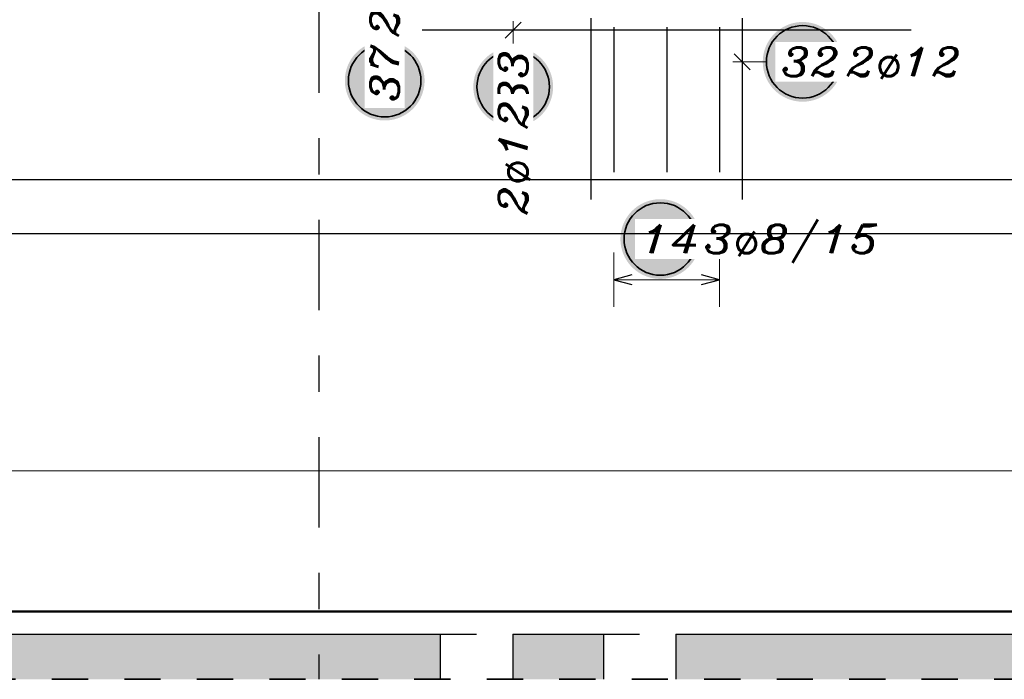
# Model space of a CAD drawing. Header units: millimetres. Extents: x -4.8 to 37.2, y -12 to 28.3.
# Tile 66 of 82: x 21.8 to 24.5, y 15.3 to 17.1. Entities that reach past the tile are written whole.
import ezdxf

# ---------------------------------------------------------------- set-up
doc = ezdxf.new("R2010")
doc.units = ezdxf.units.MM
doc.linetypes.add('DASHDOTX2', pattern=[2, 1, -0.5, 0, -0.5])
doc.linetypes.add('HIDDEN', pattern=[0.375, 0.25, -0.125])
doc.layers.add('Achsen', color=7, linetype='Continuous', lineweight=20)
doc.styles.add('Italic', font='Italic', dxfattribs={"width": 1.15})

msp = doc.modelspace()

# ---------------------------------------------------------------- hatches: boundary and pattern name
at = {"lineweight": 25, "true_color": 0xffffff}
for points in [[(24.03822, 17.029403), (24.038153, 17.033242), (24.037952, 17.037076), (24.037617, 17.040901), (24.03715, 17.044712), (24.036549, 17.048504), (24.035816, 17.052273), (24.034953, 17.056014), (24.033959, 17.059723), (24.032836, 17.063394), (24.031586, 17.067025), (24.03021, 17.070609), (24.02871, 17.074144), (24.027087, 17.077623), (24.025344, 17.081044), (24.023483, 17.084403), (24.021505, 17.087694), (24.019414, 17.090914), (24.017212, 17.094059), (24.014901, 17.097125), (24.012485, 17.100109), (24.009966, 17.103007), (24.007347, 17.105815), (24.004632, 17.10853), (24.001824, 17.111149), (23.998927, 17.113668), (23.995943, 17.116084), (23.992876, 17.118394), (23.989731, 17.120597), (23.986511, 17.122688), (23.98322, 17.124665), (23.979862, 17.126527), (23.976441, 17.12827), (23.972961, 17.129893), (23.969427, 17.131393), (23.965842, 17.132769), (23.962212, 17.134019), (23.95854, 17.135141), (23.954831, 17.136135), (23.95109, 17.136999), (23.947321, 17.137731), (23.943529, 17.138332), (23.939718, 17.1388), (23.935893, 17.139135), (23.932059, 17.139336), (23.92822, 17.139403), (23.924381, 17.139336), (23.920547, 17.139135), (23.916722, 17.1388), (23.912911, 17.138332), (23.909119, 17.137731), (23.90535, 17.136999), (23.901609, 17.136135), (23.8979, 17.135141), (23.894228, 17.134019), (23.890598, 17.132769), (23.887013, 17.131393), (23.883479, 17.129893), (23.879999, 17.12827), (23.876578, 17.126527), (23.87322, 17.124665), (23.869929, 17.122688), (23.866709, 17.120597), (23.863564, 17.118394), (23.860497, 17.116084), (23.857513, 17.113668), (23.854616, 17.111149), (23.851808, 17.10853), (23.849093, 17.105815), (23.846474, 17.103007), (23.843955, 17.100109), (23.841539, 17.097125), (23.839228, 17.094059), (23.837026, 17.090914), (23.834935, 17.087694), (23.832957, 17.084403), (23.831096, 17.081044), (23.829353, 17.077623), (23.82773, 17.074144), (23.82623, 17.070609), (23.824854, 17.067025), (23.823604, 17.063394), (23.822481, 17.059723), (23.821488, 17.056014), (23.820624, 17.052273), (23.819891, 17.048504), (23.819291, 17.044712), (23.818823, 17.040901), (23.818488, 17.037076), (23.818287, 17.033242), (23.81822, 17.029403), (23.818287, 17.025564), (23.818488, 17.021729), (23.818823, 17.017904), (23.819291, 17.014094), (23.819891, 17.010301), (23.820624, 17.006532), (23.821488, 17.002791), (23.822481, 16.999083), (23.823604, 16.995411), (23.824854, 16.99178), (23.82623, 16.988196), (23.82773, 16.984662), (23.829353, 16.981182), (23.831096, 16.977761), (23.832957, 16.974403), (23.834935, 16.971112), (23.837026, 16.967891), (23.839228, 16.964746), (23.841539, 16.96168), (23.843955, 16.958696), (23.846474, 16.955798), (23.849093, 16.95299), (23.851808, 16.950275), (23.854616, 16.947657), (23.857513, 16.945138), (23.860497, 16.942721), (23.863564, 16.940411), (23.866709, 16.938208), (23.869929, 16.936117), (23.87322, 16.93414), (23.876578, 16.932278), (23.879999, 16.930535), (23.883479, 16.928913), (23.887013, 16.927412), (23.890598, 16.926036), (23.894228, 16.924786), (23.8979, 16.923664), (23.901609, 16.92267), (23.90535, 16.921806), (23.909119, 16.921074), (23.912911, 16.920473), (23.916722, 16.920005), (23.920547, 16.919671), (23.924381, 16.91947), (23.92822, 16.919403), (23.932059, 16.91947), (23.935893, 16.919671), (23.939718, 16.920005), (23.943529, 16.920473), (23.947321, 16.921074), (23.95109, 16.921806), (23.954831, 16.92267), (23.95854, 16.923664), (23.962212, 16.924786), (23.965842, 16.926036), (23.969427, 16.927412), (23.972961, 16.928913), (23.976441, 16.930535), (23.979862, 16.932278), (23.98322, 16.93414), (23.986511, 16.936117), (23.989731, 16.938208), (23.992876, 16.940411), (23.995943, 16.942721), (23.998927, 16.945138), (24.001824, 16.947657), (24.004632, 16.950275), (24.007347, 16.95299), (24.009966, 16.955798), (24.012485, 16.958696), (24.014901, 16.96168), (24.017212, 16.964746), (24.019414, 16.967891), (24.021505, 16.971112), (24.023483, 16.974403), (24.025344, 16.977761), (24.027087, 16.981182), (24.02871, 16.984662), (24.03021, 16.988196), (24.031586, 16.99178), (24.032836, 16.995411), (24.033959, 16.999083), (24.034953, 17.002791), (24.035816, 17.006532), (24.036549, 17.010301), (24.03715, 17.014094), (24.037617, 17.017904), (24.037952, 17.021729)], [(22.884942, 16.977494), (22.884875, 16.981333), (22.884674, 16.985167), (22.88434, 16.988992), (22.883872, 16.992803), (22.883271, 16.996595), (22.882539, 17.000364), (22.881675, 17.004105), (22.880681, 17.007814), (22.879559, 17.011486), (22.878309, 17.015116), (22.876933, 17.0187), (22.875432, 17.022235), (22.87381, 17.025715), (22.872067, 17.029136), (22.870205, 17.032494), (22.868228, 17.035785), (22.866137, 17.039005), (22.863934, 17.04215), (22.861624, 17.045217), (22.859207, 17.0482), (22.856688, 17.051098), (22.85407, 17.053906), (22.851355, 17.056621), (22.848547, 17.05924), (22.845649, 17.061759), (22.842665, 17.064175), (22.839599, 17.066486), (22.836454, 17.068688), (22.833234, 17.070779), (22.829942, 17.072757), (22.826584, 17.074618), (22.823163, 17.076361), (22.819683, 17.077984), (22.816149, 17.079484), (22.812565, 17.08086), (22.808934, 17.08211), (22.805263, 17.083233), (22.801554, 17.084226), (22.797813, 17.08509), (22.794044, 17.085823), (22.790251, 17.086423), (22.786441, 17.086891), (22.782616, 17.087226), (22.778781, 17.087427), (22.774942, 17.087494), (22.771103, 17.087427), (22.767269, 17.087226), (22.763444, 17.086891), (22.759633, 17.086423), (22.755841, 17.085823), (22.752072, 17.08509), (22.748331, 17.084226), (22.744622, 17.083233), (22.740951, 17.08211), (22.73732, 17.08086), (22.733736, 17.079484), (22.730201, 17.077984), (22.726722, 17.076361), (22.723301, 17.074618), (22.719942, 17.072757), (22.716651, 17.070779), (22.713431, 17.068688), (22.710286, 17.066486), (22.70722, 17.064175), (22.704236, 17.061759), (22.701338, 17.05924), (22.69853, 17.056621), (22.695815, 17.053906), (22.693197, 17.051098), (22.690678, 17.0482), (22.688261, 17.045217), (22.685951, 17.04215), (22.683748, 17.039005), (22.681657, 17.035785), (22.67968, 17.032494), (22.677818, 17.029136), (22.676075, 17.025715), (22.674452, 17.022235), (22.672952, 17.0187), (22.671576, 17.015116), (22.670326, 17.011486), (22.669204, 17.007814), (22.66821, 17.004105), (22.667346, 17.000364), (22.666614, 16.996595), (22.666013, 16.992803), (22.665545, 16.988992), (22.66521, 16.985167), (22.665009, 16.981333), (22.664942, 16.977494), (22.665009, 16.973655), (22.66521, 16.969821), (22.665545, 16.965996), (22.666013, 16.962185), (22.666614, 16.958392), (22.667346, 16.954623), (22.66821, 16.950882), (22.669204, 16.947174), (22.670326, 16.943502), (22.671576, 16.939872), (22.672952, 16.936287), (22.674452, 16.932753), (22.676075, 16.929273), (22.677818, 16.925852), (22.67968, 16.922494), (22.681657, 16.919203), (22.683748, 16.915983), (22.685951, 16.912837), (22.688261, 16.909771), (22.690678, 16.906787), (22.693197, 16.903889), (22.695815, 16.901081), (22.69853, 16.898366), (22.701338, 16.895748), (22.704236, 16.893229), (22.70722, 16.890813), (22.710286, 16.888502), (22.713431, 16.8863), (22.716651, 16.884208), (22.719942, 16.882231), (22.723301, 16.88037), (22.726722, 16.878626), (22.730201, 16.877004), (22.733736, 16.875504), (22.73732, 16.874128), (22.740951, 16.872878), (22.744622, 16.871755), (22.748331, 16.870761), (22.752072, 16.869898), (22.755841, 16.869165), (22.759633, 16.868564), (22.763444, 16.868096), (22.767269, 16.867762), (22.771103, 16.867561), (22.774942, 16.867494), (22.778781, 16.867561), (22.782616, 16.867762), (22.786441, 16.868096), (22.790251, 16.868564), (22.794044, 16.869165), (22.797813, 16.869898), (22.801554, 16.870761), (22.805263, 16.871755), (22.808934, 16.872878), (22.812565, 16.874128), (22.816149, 16.875504), (22.819683, 16.877004), (22.823163, 16.878626), (22.826584, 16.88037), (22.829942, 16.882231), (22.833234, 16.884208), (22.836454, 16.8863), (22.839599, 16.888502), (22.842665, 16.890813), (22.845649, 16.893229), (22.848547, 16.895748), (22.851355, 16.898366), (22.85407, 16.901081), (22.856688, 16.903889), (22.859207, 16.906787), (22.861624, 16.909771), (22.863934, 16.912837), (22.866137, 16.915983), (22.868228, 16.919203), (22.870205, 16.922494), (22.872067, 16.925852), (22.87381, 16.929273), (22.875432, 16.932753), (22.876933, 16.936287), (22.878309, 16.939872), (22.879559, 16.943502), (22.880681, 16.947174), (22.881675, 16.950882), (22.882539, 16.954623), (22.883271, 16.958392), (22.883872, 16.962185), (22.88434, 16.965996), (22.884674, 16.969821)], [(23.239523, 16.960405), (23.239456, 16.964244), (23.239255, 16.968078), (23.238921, 16.971903), (23.238453, 16.975714), (23.237852, 16.979507), (23.23712, 16.983276), (23.236256, 16.987017), (23.235262, 16.990725), (23.23414, 16.994397), (23.232889, 16.998027), (23.231514, 17.001612), (23.230013, 17.005146), (23.228391, 17.008626), (23.226648, 17.012047), (23.224786, 17.015405), (23.222809, 17.018696), (23.220717, 17.021916), (23.218515, 17.025062), (23.216204, 17.028128), (23.213788, 17.031112), (23.211269, 17.03401), (23.208651, 17.036818), (23.205936, 17.039533), (23.203128, 17.042151), (23.20023, 17.04467), (23.197246, 17.047086), (23.19418, 17.049397), (23.191035, 17.051599), (23.187814, 17.053691), (23.184523, 17.055668), (23.181165, 17.057529), (23.177744, 17.059273), (23.174264, 17.060895), (23.17073, 17.062395), (23.167146, 17.063771), (23.163515, 17.065021), (23.159843, 17.066144), (23.156135, 17.067138), (23.152394, 17.068001), (23.148625, 17.068734), (23.144832, 17.069335), (23.141021, 17.069803), (23.137197, 17.070137), (23.133362, 17.070338), (23.129523, 17.070405), (23.125684, 17.070338), (23.12185, 17.070137), (23.118025, 17.069803), (23.114214, 17.069335), (23.110422, 17.068734), (23.106653, 17.068001), (23.102912, 17.067138), (23.099203, 17.066144), (23.095531, 17.065021), (23.091901, 17.063771), (23.088317, 17.062395), (23.084782, 17.060895), (23.081302, 17.059273), (23.077881, 17.057529), (23.074523, 17.055668), (23.071232, 17.053691), (23.068012, 17.051599), (23.064867, 17.049397), (23.061801, 17.047086), (23.058817, 17.04467), (23.055919, 17.042151), (23.053111, 17.039533), (23.050396, 17.036818), (23.047777, 17.03401), (23.045258, 17.031112), (23.042842, 17.028128), (23.040531, 17.025062), (23.038329, 17.021916), (23.036238, 17.018696), (23.034261, 17.015405), (23.032399, 17.012047), (23.030656, 17.008626), (23.029033, 17.005146), (23.027533, 17.001612), (23.026157, 16.998027), (23.024907, 16.994397), (23.023785, 16.990725), (23.022791, 16.987017), (23.021927, 16.983276), (23.021194, 16.979507), (23.020594, 16.975714), (23.020126, 16.971903), (23.019791, 16.968078), (23.01959, 16.964244), (23.019523, 16.960405), (23.01959, 16.956566), (23.019791, 16.952732), (23.020126, 16.948907), (23.020594, 16.945096), (23.021194, 16.941304), (23.021927, 16.937535), (23.022791, 16.933794), (23.023785, 16.930085), (23.024907, 16.926413), (23.026157, 16.922783), (23.027533, 16.919199), (23.029033, 16.915664), (23.030656, 16.912184), (23.032399, 16.908763), (23.034261, 16.905405), (23.036238, 16.902114), (23.038329, 16.898894), (23.040531, 16.895749), (23.042842, 16.892682), (23.045258, 16.889699), (23.047777, 16.886801), (23.050396, 16.883993), (23.053111, 16.881278), (23.055919, 16.878659), (23.058817, 16.87614), (23.061801, 16.873724), (23.064867, 16.871413), (23.068012, 16.869211), (23.071232, 16.86712), (23.074523, 16.865142), (23.077881, 16.863281), (23.081302, 16.861538), (23.084782, 16.859915), (23.088317, 16.858415), (23.091901, 16.857039), (23.095531, 16.855789), (23.099203, 16.854666), (23.102912, 16.853673), (23.106653, 16.852809), (23.110422, 16.852076), (23.114214, 16.851476), (23.118025, 16.851008), (23.12185, 16.850673), (23.125684, 16.850472), (23.129523, 16.850405), (23.133362, 16.850472), (23.137197, 16.850673), (23.141021, 16.851008), (23.144832, 16.851476), (23.148625, 16.852076), (23.152394, 16.852809), (23.156135, 16.853673), (23.159843, 16.854666), (23.163515, 16.855789), (23.167146, 16.857039), (23.17073, 16.858415), (23.174264, 16.859915), (23.177744, 16.861538), (23.181165, 16.863281), (23.184523, 16.865142), (23.187814, 16.86712), (23.191035, 16.869211), (23.19418, 16.871413), (23.197246, 16.873724), (23.20023, 16.87614), (23.203128, 16.878659), (23.205936, 16.881278), (23.208651, 16.883993), (23.211269, 16.886801), (23.213788, 16.889699), (23.216204, 16.892682), (23.218515, 16.895749), (23.220717, 16.898894), (23.222809, 16.902114), (23.224786, 16.905405), (23.226648, 16.908763), (23.228391, 16.912184), (23.230013, 16.915664), (23.231514, 16.919199), (23.232889, 16.922783), (23.23414, 16.926413), (23.235262, 16.930085), (23.236256, 16.933794), (23.23712, 16.937535), (23.237852, 16.941304), (23.238453, 16.945096), (23.238921, 16.948907), (23.239255, 16.952732)], [(23.645408, 16.540238), (23.645341, 16.544077), (23.64514, 16.547911), (23.644806, 16.551736), (23.644338, 16.555547), (23.643737, 16.559339), (23.643005, 16.563108), (23.642141, 16.566849), (23.641147, 16.570558), (23.640025, 16.57423), (23.638775, 16.57786), (23.637399, 16.581445), (23.635898, 16.584979), (23.634276, 16.588459), (23.632533, 16.59188), (23.630671, 16.595238), (23.628694, 16.598529), (23.626602, 16.601749), (23.6244, 16.604894), (23.62209, 16.607961), (23.619673, 16.610944), (23.617154, 16.613842), (23.614536, 16.61665), (23.611821, 16.619365), (23.609013, 16.621984), (23.606115, 16.624503), (23.603131, 16.626919), (23.600065, 16.62923), (23.59692, 16.631432), (23.593699, 16.633523), (23.590408, 16.635501), (23.58705, 16.637362), (23.583629, 16.639105), (23.580149, 16.640728), (23.576615, 16.642228), (23.573031, 16.643604), (23.5694, 16.644854), (23.565728, 16.645977), (23.56202, 16.64697), (23.558279, 16.647834), (23.55451, 16.648567), (23.550717, 16.649167), (23.546906, 16.649635), (23.543082, 16.64997), (23.539247, 16.650171), (23.535408, 16.650238), (23.531569, 16.650171), (23.527735, 16.64997), (23.52391, 16.649635), (23.520099, 16.649167), (23.516307, 16.648567), (23.512538, 16.647834), (23.508797, 16.64697), (23.505088, 16.645977), (23.501416, 16.644854), (23.497786, 16.643604), (23.494202, 16.642228), (23.490667, 16.640728), (23.487188, 16.639105), (23.483766, 16.637362), (23.480408, 16.635501), (23.477117, 16.633523), (23.473897, 16.631432), (23.470752, 16.62923), (23.467686, 16.626919), (23.464702, 16.624503), (23.461804, 16.621984), (23.458996, 16.619365), (23.456281, 16.61665), (23.453662, 16.613842), (23.451143, 16.610944), (23.448727, 16.607961), (23.446416, 16.604894), (23.444214, 16.601749), (23.442123, 16.598529), (23.440146, 16.595238), (23.438284, 16.59188), (23.436541, 16.588459), (23.434918, 16.584979), (23.433418, 16.581445), (23.432042, 16.57786), (23.430792, 16.57423), (23.42967, 16.570558), (23.428676, 16.566849), (23.427812, 16.563108), (23.427079, 16.559339), (23.426479, 16.555547), (23.426011, 16.551736), (23.425676, 16.547911), (23.425475, 16.544077), (23.425408, 16.540238), (23.425475, 16.536399), (23.425676, 16.532565), (23.426011, 16.52874), (23.426479, 16.524929), (23.427079, 16.521137), (23.427812, 16.517368), (23.428676, 16.513626), (23.42967, 16.509918), (23.430792, 16.506246), (23.432042, 16.502616), (23.433418, 16.499031), (23.434918, 16.495497), (23.436541, 16.492017), (23.438284, 16.488596), (23.440146, 16.485238), (23.442123, 16.481947), (23.444214, 16.478727), (23.446416, 16.475581), (23.448727, 16.472515), (23.451143, 16.469531), (23.453662, 16.466633), (23.456281, 16.463825), (23.458996, 16.46111), (23.461804, 16.458492), (23.464702, 16.455973), (23.467686, 16.453557), (23.470752, 16.451246), (23.473897, 16.449044), (23.477117, 16.446953), (23.480408, 16.444975), (23.483766, 16.443114), (23.487188, 16.44137), (23.490667, 16.439748), (23.494202, 16.438248), (23.497786, 16.436872), (23.501416, 16.435622), (23.505088, 16.434499), (23.508797, 16.433505), (23.512538, 16.432642), (23.516307, 16.431909), (23.520099, 16.431308), (23.52391, 16.43084), (23.527735, 16.430506), (23.531569, 16.430305), (23.535408, 16.430238), (23.539247, 16.430305), (23.543082, 16.430506), (23.546906, 16.43084), (23.550717, 16.431308), (23.55451, 16.431909), (23.558279, 16.432642), (23.56202, 16.433505), (23.565728, 16.434499), (23.5694, 16.435622), (23.573031, 16.436872), (23.576615, 16.438248), (23.580149, 16.439748), (23.583629, 16.44137), (23.58705, 16.443114), (23.590408, 16.444975), (23.593699, 16.446953), (23.59692, 16.449044), (23.600065, 16.451246), (23.603131, 16.453557), (23.606115, 16.455973), (23.609013, 16.458492), (23.611821, 16.46111), (23.614536, 16.463825), (23.617154, 16.466633), (23.619673, 16.469531), (23.62209, 16.472515), (23.6244, 16.475581), (23.626602, 16.478727), (23.628694, 16.481947), (23.630671, 16.485238), (23.632533, 16.488596), (23.634276, 16.492017), (23.635898, 16.495497), (23.637399, 16.499031), (23.638775, 16.502616), (23.640025, 16.506246), (23.641147, 16.509918), (23.642141, 16.513626), (23.643005, 16.517368), (23.643737, 16.521137), (23.644338, 16.524929), (23.644806, 16.52874), (23.64514, 16.532565)]]:
    msp.add_hatch(color=7, dxfattribs=at).paths.add_polyline_path(points)
at = {"lineweight": 13, "true_color": 0xd7ffd7}
for points in [[(17.678051, 15.324806), (22.928413, 15.324806), (22.928413, 15.449806), (17.678051, 15.449806)], [(23.128413, 15.324806), (23.378416, 15.324806), (23.378416, 15.449806), (23.128413, 15.449806)], [(23.578416, 15.324806), (26.818206, 15.324806), (26.818206, 15.449806), (23.578416, 15.449806)]]:
    msp.add_hatch(color=254, dxfattribs=at).paths.add_polyline_path(points)

# ---------------------------------------------------------------- linework, layer by layer
at = {"color": 3, "linetype": 'Continuous', "lineweight": 25}
for p, q in [((23.345017, 16.6498), (23.345017, 17.1498)), ((23.761017, 17.1498), (23.761017, 16.6498)), ((23.15162, 17.138897), (23.107426, 17.094703)), ((23.407018, 17.1248), (23.407018, 16.7248)), ((23.553018, 17.1248), (23.553018, 16.7248)), ((23.699017, 17.1248), (23.699017, 16.7248)), ((23.378017, 17.1168), (22.878017, 17.1168)), ((23.728017, 17.1168), (23.378017, 17.1168)), ((24.228017, 17.1168), (23.728017, 17.1168)), ((23.73892, 17.0515), (23.783115, 17.007306)), ((23.457018, 16.441135), (23.407018, 16.427738)), ((23.699017, 16.427738), (23.649017, 16.441135)), ((23.407018, 16.427738), (23.457018, 16.41434)), ((23.649017, 16.41434), (23.699017, 16.427738)), ((16.807644, 15.513807), (27.057644, 15.513807)), ((27.078051, 15.509806), (16.828051, 15.509806)), ((17.678051, 15.449806), (22.928413, 15.449806)), ((22.928413, 15.449806), (22.928413, 15.324806)), ((23.128413, 15.449806), (23.378416, 15.449806)), ((23.128413, 15.449806), (23.128413, 15.324806)), ((23.378416, 15.449806), (23.378416, 15.324806)), ((23.578416, 15.449806), (26.818206, 15.449806)), ((23.578416, 15.449806), (23.578416, 15.324806))]:
    msp.add_line(p, q, dxfattribs=at)
at = {"color": 5, "linetype": 'Continuous', "lineweight": 18}
for p, q in [((23.129523, 17.060405), (23.129523, 17.1418)), ((23.82822, 17.029403), (23.736017, 17.029403)), ((23.407018, 16.502738), (23.407018, 16.352738)), ((23.699017, 16.352738), (23.699017, 16.502738)), ((23.699017, 16.427738), (23.407018, 16.427738)), ((17.612051, 15.9), (25.720916, 15.9))]:
    msp.add_line(p, q, dxfattribs=at)
at = {"color": 3, "linetype": 'HIDDEN', "lineweight": 25, "ltscale": 0.25}
for p, q in [((22.928413, 15.449806), (23.128413, 15.449806)), ((23.378416, 15.449806), (23.578416, 15.449806))]:
    msp.add_line(p, q, dxfattribs=at)
at = {"color": 2, "linetype": 'HIDDEN', "lineweight": 35, "ltscale": 0.25}
msp.add_line((9.856545, 15.324806), (27.442644, 15.324806), dxfattribs=at)
at = {"color": 2, "linetype": 'Continuous', "lineweight": 35}
for centre in [(23.92822, 17.029403), (22.774942, 16.977494), (23.129523, 16.960405), (23.535408, 16.540238)]:
    msp.add_circle(centre, 0.1, dxfattribs=at)
at = {"layer": 'Achsen', "color": 3, "linetype": 'DASHDOTX2', "lineweight": 25, "ltscale": 0.25}
msp.add_line((22.593468, 18.99368), (22.593468, 15.324806), dxfattribs=at)

# ---------------------------------------------------------------- texts
at = {"color": 2, "lineweight": 35, "insert": (22.735567, 17.097494), "char_height": 0.07875, "attachment_point": 1, "rotation": 90, "line_spacing_factor": 0.9, "style": 'Italic', "bg_fill": 3, "box_fill_scale": 1.2, "bg_fill_color": 256, "bg_fill_true_color": 13158600, "bg_fill_transparency": 0}
msp.add_mtext('2ø8/15', dxfattribs=at)
at = {"color": 2, "lineweight": 35, "insert": (24.04822, 17.068778), "char_height": 0.07875, "attachment_point": 1, "line_spacing_factor": 0.9, "style": 'Italic', "bg_fill": 3, "box_fill_scale": 1.2, "bg_fill_color": 256, "bg_fill_true_color": 13158600, "bg_fill_transparency": 0}
msp.add_mtext('2ø12', dxfattribs=at)

# ---------------------------------------------------------------- next in the draw order: texts
at = {"color": 2, "lineweight": 35, "char_height": 0.07875, "attachment_point": 1, "line_spacing_factor": 0.9, "style": 'Italic', "bg_fill": 3, "box_fill_scale": 1.2, "bg_fill_color": 256, "bg_fill_true_color": 13158600, "bg_fill_transparency": 0}
for s, insert in [('32', (23.868888, 17.068778)), ('14', (23.481639, 16.579613)), ('3ø8/15', (23.655408, 16.579613))]:
    msp.add_mtext(s, dxfattribs=dict(at, insert=insert))
at = {"color": 2, "lineweight": 35, "char_height": 0.07875, "attachment_point": 1, "rotation": 90, "line_spacing_factor": 0.9, "style": 'Italic', "bg_fill": 3, "box_fill_scale": 1.2, "bg_fill_color": 256, "bg_fill_true_color": 13158600, "bg_fill_transparency": 0}
for s, insert in [('37', (22.735567, 16.918162)), ('33', (23.090148, 16.901073)), ('2ø12', (23.090148, 16.606786))]:
    msp.add_mtext(s, dxfattribs=dict(at, insert=insert))

# ---------------------------------------------------------------- next in the draw order: linework, layer by layer
at = {"color": 3, "linetype": 'Continuous', "lineweight": 25}
for p, q in [((16.807644, 16.704203), (27.057644, 16.704203)), ((16.807644, 16.555404), (27.057644, 16.555404))]:
    msp.add_line(p, q, dxfattribs=at)

doc.saveas('drawing.dxf')
